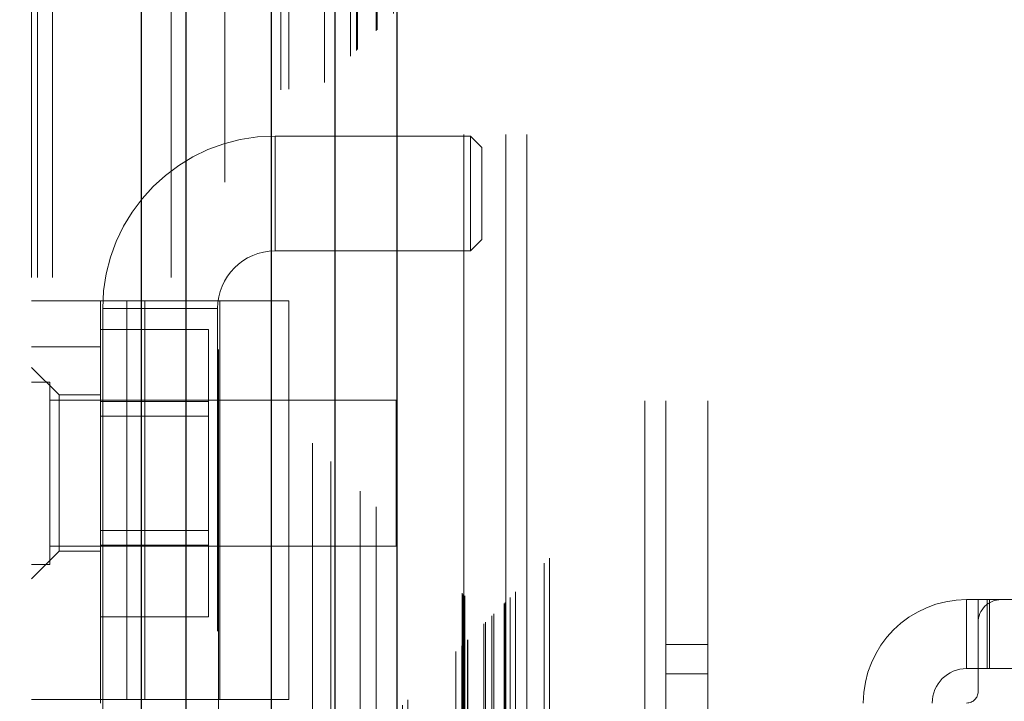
# Model space of a CAD drawing. Header units: inches. Extents: x 0.2 to 10.8, y 0.2 to 8.2.
# Tile 44 of 103: x 3.1921 to 3.3327, y 4.1199 to 4.2172. Entities that reach past the tile are written whole.
import ezdxf

# ---------------------------------------------------------------- set-up
doc = ezdxf.new("R2010")
doc.units = ezdxf.units.IN
doc.header["$MEASUREMENT"] = 0
doc.linetypes.add('HIDDEN', pattern=[0.07500000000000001, 0.05, -0.025])
doc.layers.add('DIMENSIONS', color=140, linetype='Continuous')
doc.styles.add('SLDTEXTSTYLE0', font='TXT', dxfattribs={"width": 0.7})
doc.dimstyles.new('SLDDIMSTYLE0', dxfattribs={"dimtxt": 0.0849609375, "dimasz": 0.13, "dimexe": 0, "dimexo": 0.0625, "dimgap": 0.021240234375, "dimtad": 0, "dimtih": 1, "dimtoh": 1, "dimlfac": 12, "dimrnd": 1e-09, "dimzin": 12, "dimdsep": 46, "dimtxsty": 'SLDTEXTSTYLE0', "dimsah": 1, "dimcen": 0.09, "dimadec": 0, "dimazin": 3, "dimtfac": 1, "dimtofl": 0, "dimtmove": 0, "dimatfit": 3, "dimfxl": 0, "dimfrac": 2, "dimtolj": 1, "dimtzin": 12, "dimarcsym": 0})

# ---------------------------------------------------------------- blocks, each defined once
blk = doc.blocks.new('_D')
at = {"layer": 'DIMENSIONS'}
for p, q in [((3.425508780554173, 4.960058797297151), (2.732744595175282, 4.96005879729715)), ((2.857744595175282, 4.96005879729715), (2.857744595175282, 4.591802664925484)), ((2.696170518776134, 4.437751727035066), (2.667640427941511, 4.437751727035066)), ((2.667640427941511, 4.437751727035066), (2.667640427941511, 4.302720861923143)), ((3.01931866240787, 4.437751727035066), (3.047848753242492, 4.437751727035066)), ((3.047848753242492, 4.437751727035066), (3.047848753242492, 4.302720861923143)), ((2.667640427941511, 4.302720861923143), (2.696170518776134, 4.302720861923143)), ((3.047848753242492, 4.302720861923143), (3.01931866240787, 4.302720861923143)), ((2.857744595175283, 3.803114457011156), (2.857744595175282, 4.283700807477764)), ((3.425508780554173, 3.803114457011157), (2.732744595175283, 3.803114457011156))]:
    blk.add_line(p, q, dxfattribs=at)
for points in [[(2.857744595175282, 4.96005879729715), (2.837744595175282, 4.83005879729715), (2.877744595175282, 4.83005879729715)], [(2.857744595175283, 3.803114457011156), (2.877744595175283, 3.933114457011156), (2.837744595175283, 3.933114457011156)]]:
    blk.add_solid(points, dxfattribs=at)
at = {"layer": 'DIMENSIONS', "char_height": 0.08333333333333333, "attachment_point": 1, "style": 'SLDTEXTSTYLE0'}
for s, insert in [('13.88', (2.696170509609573, 4.564194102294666)), ('352.6', (2.696170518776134, 4.410143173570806))]:
    blk.add_mtext(s, dxfattribs=dict(at, insert=insert))

msp = doc.modelspace()

# ---------------------------------------------------------------- linework, layer by layer
at = {"color": 7, "linetype": 'HIDDEN', "lineweight": 18}
for p, q in [((3.196792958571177, 3.580344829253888), (3.196792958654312, 5.565910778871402)), ((3.193792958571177, 3.580344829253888), (3.193792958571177, 5.192159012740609)), ((3.194671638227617, 3.580344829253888), (3.194671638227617, 5.191660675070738)), ((3.196792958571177, 3.580344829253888), (3.19679295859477, 5.190662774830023)), ((3.213747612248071, 3.580344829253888), (3.213747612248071, 5.182687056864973)), ((3.21586893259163, 3.580344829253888), (3.21586893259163, 5.182428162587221)), ((3.220490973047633, 5.170105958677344), (3.220490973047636, 3.593064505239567)), ((3.221414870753, 3.593978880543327), (3.221414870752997, 5.169194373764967)), ((3.229417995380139, 3.607141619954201), (3.229417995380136, 5.1560316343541)), ((3.230551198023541, 3.607248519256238), (3.230551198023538, 5.155924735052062)), ((3.233917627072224, 5.156724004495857), (3.233917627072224, 3.606449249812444)), ((3.235619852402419, 3.608183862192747), (3.235619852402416, 5.154989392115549)), ((3.236524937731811, 5.154083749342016), (3.236524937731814, 3.609087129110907)), ((3.239369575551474, 3.611933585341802), (3.239369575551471, 5.151239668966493)), ((3.240183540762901, 3.61274755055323), (3.240183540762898, 5.150425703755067)), ((3.240333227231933, 3.612897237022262), (3.24033322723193, 5.150276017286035)), ((3.24074044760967, 5.149877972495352), (3.240740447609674, 3.613307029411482)), ((3.243002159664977, 5.147639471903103), (3.243002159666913, 3.615533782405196)), ((3.243033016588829, 3.615594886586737), (3.243033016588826, 5.147579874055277)), ((3.243166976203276, 3.615730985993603), (3.243166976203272, 5.147442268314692)), ((3.245485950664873, 3.618049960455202), (3.24548595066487, 5.145123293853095)), ((3.245716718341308, 3.61827435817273), (3.245716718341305, 5.144890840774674)), ((3.24595658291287, 5.144694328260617), (3.245956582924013, 3.618478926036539)), ((3.246788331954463, 3.619352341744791), (3.24678833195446, 5.143820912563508)), ((3.24751905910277, 3.620083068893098), (3.247519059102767, 5.143090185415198)), ((3.254402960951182, 3.62696697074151), (3.254402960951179, 5.136206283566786)), ((3.255236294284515, 3.627800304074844), (3.255236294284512, 5.135372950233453)), ((3.255296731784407, 5.135296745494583), (3.255296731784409, 3.627871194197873)), ((3.255449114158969, 5.135145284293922), (3.255449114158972, 3.628030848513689)), ((3.255652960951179, 5.134956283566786), (3.255652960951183, 3.62821697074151)), ((3.255652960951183, 3.62821697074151), (3.255652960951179, 5.134956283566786)), ((3.256069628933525, 3.628633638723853), (3.256069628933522, 5.134539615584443)), ((3.256117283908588, 3.628663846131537), (3.256117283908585, 5.13449715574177)), ((3.258361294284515, 3.630925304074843), (3.258361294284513, 5.132247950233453)), ((3.258361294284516, 3.630925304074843), (3.258361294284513, 5.132247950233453)), ((3.258602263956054, 3.631166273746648), (3.258602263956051, 5.132006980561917)), ((3.259531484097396, 3.632095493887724), (3.259531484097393, 5.131077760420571)), ((3.259819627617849, 3.632383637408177), (3.259819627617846, 5.130789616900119)), ((3.26129584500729, 3.633844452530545), (3.261295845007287, 5.129330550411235)), ((3.261442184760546, 3.633986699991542), (3.261442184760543, 5.129185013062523)), ((3.262149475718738, 3.634713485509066), (3.262149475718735, 5.128459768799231)), ((3.262922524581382, 3.63548653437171), (3.26292252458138, 5.127686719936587)), ((3.267012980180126, 3.639576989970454), (3.267012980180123, 5.123596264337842)), ((3.267741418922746, 3.640308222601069), (3.267741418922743, 5.122885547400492)), ((3.281376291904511, 3.662761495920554), (3.281376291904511, 5.100344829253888)), ((3.281376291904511, 3.662761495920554), (3.281376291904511, 5.100344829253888)), ((3.284376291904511, 3.662761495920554), (3.284376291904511, 5.100344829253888)), ((3.290376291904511, 3.662761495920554), (3.290376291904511, 5.100344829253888)), ((3.255508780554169, 3.700794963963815), (3.255508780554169, 5.062378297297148)), ((3.261508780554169, 3.700794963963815), (3.261508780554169, 5.062378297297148)), ((3.264508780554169, 3.700794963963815), (3.264508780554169, 5.062378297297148)), ((3.264508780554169, 3.700794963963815), (3.264508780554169, 5.062378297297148)), ((3.228569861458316, 4.184151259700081), (3.228569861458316, 4.200555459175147)), ((3.256457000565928, 4.200555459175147), (3.228569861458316, 4.200555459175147)), ((3.256457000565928, 4.200555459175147), (3.256457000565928, 4.184151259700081)), ((3.258097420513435, 4.198915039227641), (3.256457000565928, 4.200555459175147)), ((3.258097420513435, 4.19891503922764), (3.258097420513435, 4.185791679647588)), ((3.256457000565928, 4.184151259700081), (3.258097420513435, 4.185791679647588)), ((3.228569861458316, 4.184151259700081), (3.256457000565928, 4.184151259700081)), ((3.193792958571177, 4.177051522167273), (3.230538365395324, 4.177051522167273)), ((3.203635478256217, 4.120128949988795), (3.203635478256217, 4.177051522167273)), ((3.207410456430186, 4.120128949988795), (3.207410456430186, 4.177051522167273)), ((3.209957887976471, 4.177051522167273), (3.209957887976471, 4.120128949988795)), ((3.220695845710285, 4.120128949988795), (3.220695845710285, 4.177051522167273)), ((3.230538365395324, 4.120128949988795), (3.230538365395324, 4.177051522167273)), ((3.203963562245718, 4.175949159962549), (3.220367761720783, 4.175949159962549)), ((3.203963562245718, 4.175949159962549), (3.203963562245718, 3.929886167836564)), ((3.220367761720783, 3.929886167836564), (3.220367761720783, 4.175949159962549)), ((3.203635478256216, 4.172924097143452), (3.219052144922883, 4.172924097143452)), ((3.219052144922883, 4.162676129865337), (3.219052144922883, 4.172924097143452)), ((3.193792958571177, 4.170489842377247), (3.203635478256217, 4.170489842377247)), ((3.197729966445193, 4.163600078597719), (3.193792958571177, 4.167537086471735)), ((3.196397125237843, 4.165448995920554), (3.193792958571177, 4.165448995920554)), ((3.196397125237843, 4.139407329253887), (3.196397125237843, 4.165448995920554)), ((3.197729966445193, 4.163600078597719), (3.197729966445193, 4.152445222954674)), ((3.203635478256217, 4.163600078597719), (3.197729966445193, 4.163600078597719)), ((3.24587629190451, 4.162844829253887), (3.196397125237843, 4.162844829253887)), ((3.203635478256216, 4.162676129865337), (3.219052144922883, 4.162676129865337)), ((3.219052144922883, 4.142180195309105), (3.219052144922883, 4.162676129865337)), ((3.24587629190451, 4.142011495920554), (3.24587629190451, 4.162844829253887)), ((3.219052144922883, 4.160590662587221), (3.203635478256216, 4.160590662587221)), ((3.197729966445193, 4.152445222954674), (3.197729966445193, 4.14129036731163)), ((3.203635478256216, 4.144265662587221), (3.219052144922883, 4.144265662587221)), ((3.196397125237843, 4.142011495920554), (3.24587629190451, 4.142011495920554)), ((3.203635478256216, 4.142180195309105), (3.219052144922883, 4.142180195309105)), ((3.219052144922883, 4.131932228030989), (3.219052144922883, 4.142180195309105)), ((3.193792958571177, 4.137353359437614), (3.197729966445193, 4.14129036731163)), ((3.197729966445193, 4.14129036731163), (3.203635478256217, 4.14129036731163)), ((3.193792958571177, 4.139407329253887), (3.196397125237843, 4.139407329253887)), ((3.327323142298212, 4.134400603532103), (3.327323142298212, 4.124558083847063)), ((3.327323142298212, 4.134400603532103), (3.328963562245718, 4.134400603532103)), ((3.328963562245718, 4.134400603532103), (3.330603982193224, 4.134400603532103)), ((3.328963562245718, 4.131119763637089), (3.328963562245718, 4.134400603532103)), ((3.330232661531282, 4.124558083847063), (3.330232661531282, 4.134400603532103)), ((3.330603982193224, 4.124558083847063), (3.330603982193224, 4.134400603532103)), ((3.332244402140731, 4.134400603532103), (3.330603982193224, 4.134400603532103)), ((3.376207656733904, 4.134400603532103), (3.332244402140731, 4.134400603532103)), ((3.203635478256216, 4.131932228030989), (3.219052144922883, 4.131932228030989)), ((3.328963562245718, 4.131119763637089), (3.328963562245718, 4.12127724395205)), ((3.290376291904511, 4.127969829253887), (3.284376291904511, 4.127969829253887)), ((3.284376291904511, 4.123803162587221), (3.290376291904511, 4.123803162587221)), ((3.328963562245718, 4.124558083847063), (3.327323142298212, 4.124558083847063)), ((3.330603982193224, 4.124558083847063), (3.328963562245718, 4.124558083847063)), ((3.37784807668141, 4.124558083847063), (3.330603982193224, 4.124558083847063)), ((3.230538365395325, 4.120128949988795), (3.193792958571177, 4.120128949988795)), ((3.203635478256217, 4.120128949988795), (3.203635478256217, 4.119636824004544))]:
    msp.add_line(p, q, dxfattribs=at)
at = {"color": 7, "linetype": 'Continuous', "lineweight": 25}
for p, q in [((3.209504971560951, 3.580344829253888), (3.209504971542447, 5.182687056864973)), ((3.21586893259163, 3.580344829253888), (3.21586893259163, 5.182428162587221)), ((3.228008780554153, 5.156724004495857), (3.228008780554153, 3.606449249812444)), ((3.237093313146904, 5.147639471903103), (3.237093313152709, 3.615533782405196)), ((3.245956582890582, 5.144694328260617), (3.245956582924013, 3.618478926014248))]:
    msp.add_line(p, q, dxfattribs=at)
at = {"color": 7, "linetype": 'HIDDEN', "lineweight": 18}
for centre, radius, start, end in [((3.228569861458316, 4.175949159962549), 0.0246062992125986, 90, 180), ((3.228569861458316, 4.175949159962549), 0.008202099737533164, 90, 180), ((3.327323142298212, 4.119636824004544), 0.0147637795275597, 90, 180), ((3.332244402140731, 4.131119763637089), 0.003280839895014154, 90, 180), ((3.327323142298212, 4.119636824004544), 0.004921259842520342, 90, 180), ((3.327323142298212, 4.12127724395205), 0.001640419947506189, 270.0000000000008, 0)]:
    msp.add_arc(centre, radius, start, end, dxfattribs=at)

# ---------------------------------------------------------------- dimensions: what is measured, and where the dimension line sits
at = {"layer": 'DIMENSIONS'}
dim = msp.add_linear_dim(base=(2.857744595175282, 4.96005879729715), p1=(3.475508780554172, 3.803114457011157), p2=(3.475508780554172, 4.960058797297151), angle=90.0000000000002, dimstyle='SLDDIMSTYLE0', dxfattribs=at)
dim.commit()
dim.dimension.update_dxf_attribs({"geometry": '_D', "text_midpoint": (2.857744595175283, 4.437751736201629), "dimtype": 160})

doc.saveas('drawing.dxf')
